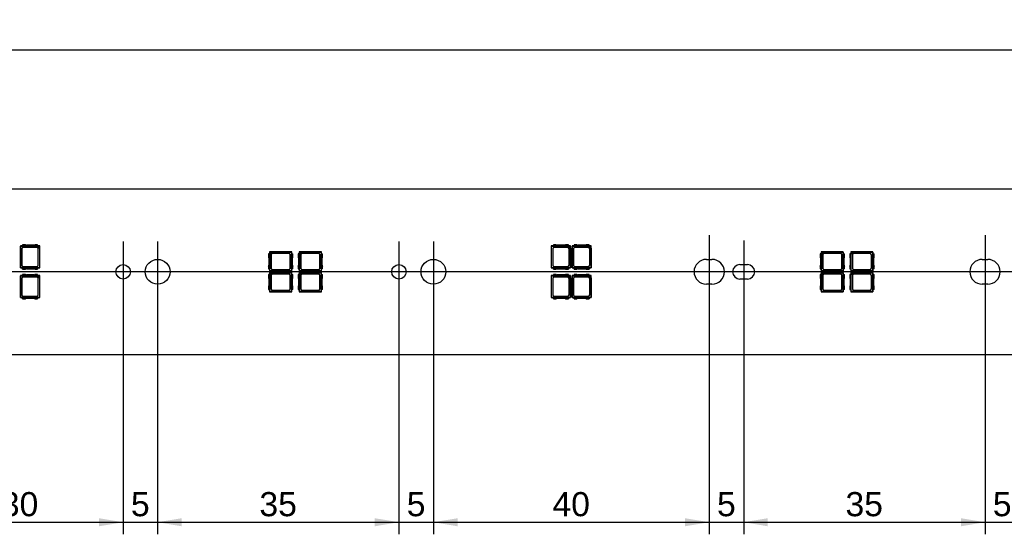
# Model space of a CAD drawing. Header units: millimetres. Extents: x 28 to 1171, y 11 to 403.
# Tile 4 of 19: x 171 to 314, y 184 to 258. Entities that reach past the tile are written whole.
import ezdxf
from ezdxf.enums import TextEntityAlignment as Align
from ezdxf.lldxf.tags import DXFTag

# ---------------------------------------------------------------- set-up
doc = ezdxf.new("R2010")
doc.units = ezdxf.units.MM
doc.layers.add('Default', color=7, linetype='Continuous')
doc.layers.add('LINLED_1120X24MM', color=7, linetype='Continuous')
doc.styles.add('SEACAD_Arial', font='arial.ttf')
tags = doc.linetypes.add('CENTER2', pattern=[28.575, 19.05, -3.175, 3.175, -3.175]).pattern_tags.tags
tags[10:11] = [DXFTag(74, 4), DXFTag(75, 0), DXFTag(340, '0'), DXFTag(46, 0.0), DXFTag(50, 0.0), DXFTag(44, 0.0), DXFTag(45, 0.0)]
tags[8:9] = [DXFTag(74, 4), DXFTag(75, 0), DXFTag(340, '0'), DXFTag(46, 0.0), DXFTag(50, 0.0), DXFTag(44, 0.0), DXFTag(45, 0.0)]
tags[6:7] = [DXFTag(74, 4), DXFTag(75, 0), DXFTag(340, '0'), DXFTag(46, 0.0), DXFTag(50, 0.0), DXFTag(44, 0.0), DXFTag(45, 0.0)]
tags[4:5] = [DXFTag(74, 4), DXFTag(75, 0), DXFTag(340, '0'), DXFTag(46, 0.0), DXFTag(50, 0.0), DXFTag(44, 0.0), DXFTag(45, 0.0)]
doc.dimstyles.new('ISO', dxfattribs={"dimtxt": 3.5, "dimasz": 3.5, "dimexe": 1.75, "dimexo": 0, "dimgap": 0.875, "dimtad": 1, "dimtxsty": 'SEACAD_Arial', "dimblk1": '_SE_FILLED', "dimblk2": '_SE_FILLED', "dimsah": 1, "dimcen": 1.75, "dimadec": 0, "dimazin": 0, "dimtfac": 0.5, "dimtdec": 3, "dimtmove": 0, "dimatfit": 3, "dimfxl": 1, "dimarcsym": 0})

# ---------------------------------------------------------------- blocks, each defined once
blk = doc.blocks.new('SEANNOT_GROUP2')
at = {"layer": 'Default', "color": 7, "linetype": 'CENTER2'}
blk.add_line((1154.08, 221.63), (28.08, 221.63), dxfattribs=at)
blk = doc.blocks.new('SEANNOT_GROUP7')
at = {"layer": 'Default', "color": 7, "linetype": 'CENTER2'}
blk.add_line((271.08, 226.93), (271.08, 216.33), dxfattribs=at)
blk = doc.blocks.new('SEANNOT_GROUP8')
at = {"layer": 'Default', "color": 7, "linetype": 'CENTER2'}
blk.add_line((276.08, 226.18), (276.08, 217.08), dxfattribs=at)
blk = doc.blocks.new('SEANNOT_GROUP9')
at = {"layer": 'Default', "color": 7, "linetype": 'CENTER2'}
blk.add_line((311.08, 226.93), (311.08, 216.33), dxfattribs=at)
blk = doc.blocks.new('SEANNOT_GROUP51')
at = {"layer": 'Default', "color": 7, "linetype": 'CENTER2'}
for p, q in [((231.08, 226), (231.08, 217.25)), ((235.45, 221.63), (226.7, 221.63))]:
    blk.add_line(p, q, dxfattribs=at)
blk = doc.blocks.new('SEANNOT_GROUP52')
at = {"layer": 'Default', "color": 7, "linetype": 'CENTER2'}
for p, q in [((226.08, 226), (226.08, 217.25)), ((230.45, 221.63), (221.7, 221.63))]:
    blk.add_line(p, q, dxfattribs=at)
blk = doc.blocks.new('SEANNOT_GROUP53')
at = {"layer": 'Default', "color": 7, "linetype": 'CENTER2'}
for p, q in [((191.08, 226), (191.08, 217.25)), ((195.45, 221.63), (186.7, 221.63))]:
    blk.add_line(p, q, dxfattribs=at)
blk = doc.blocks.new('SEANNOT_GROUP54')
at = {"layer": 'Default', "color": 7, "linetype": 'CENTER2'}
for p, q in [((186.08, 226), (186.08, 217.25)), ((190.45, 221.63), (181.7, 221.63))]:
    blk.add_line(p, q, dxfattribs=at)
blk = doc.blocks.new('SE1')
at = {"layer": 'LINLED_1120X24MM', "color": 7, "linetype": 'Continuous'}
for p, q in [((1144.08, 233.63), (38.08, 233.63)), ((171.49, 225.38), (171.18, 225.38)), ((171.18, 225.38), (171.21, 225.34)), ((171.18, 225.38), (171.18, 222.18)), ((171.21, 225.34), (173.63, 225.34)), ((171.21, 222.21), (171.21, 225.34)), ((171.4, 224.95), (171.4, 222.6)), ((171.9, 225.53), (171.49, 225.53)), ((171.49, 225.53), (171.49, 225.36)), ((173.67, 225.36), (171.49, 225.36)), ((173.55, 225.15), (171.6, 225.15)), ((173.12, 225.48), (172.04, 225.48)), ((173.67, 225.53), (173.25, 225.53)), ((173.63, 225.34), (173.67, 225.35)), ((173.63, 225.34), (173.94, 225.03)), ((173.67, 225.36), (173.67, 225.53)), ((173.98, 225.38), (173.67, 225.38)), ((173.95, 225.35), (173.67, 225.35)), ((173.67, 225.35), (173.95, 225.07)), ((173.75, 222.6), (173.75, 224.95)), ((173.95, 225.07), (173.94, 225.03)), ((173.94, 225.03), (173.94, 222.21)), ((173.95, 225.35), (173.98, 225.38)), ((173.95, 225.07), (173.95, 225.35)), ((173.98, 222.18), (173.98, 225.38)), ((207.34, 224.22), (207.18, 224.22)), ((207.18, 224.22), (207.18, 223.8)), ((210.53, 224.53), (207.33, 224.53)), ((207.35, 224.5), (207.33, 224.53)), ((207.33, 224.53), (207.33, 224.22)), ((207.34, 224.22), (207.34, 222.04)), ((207.63, 224.5), (207.35, 224.5)), ((207.35, 224.5), (207.35, 224.22)), ((207.35, 224.22), (207.63, 224.5)), ((207.36, 224.18), (207.35, 224.22)), ((207.36, 224.18), (207.68, 224.49)), ((207.63, 224.5), (207.68, 224.49)), ((207.68, 224.49), (210.49, 224.49)), ((210.1, 224.3), (207.75, 224.3)), ((210.49, 224.49), (210.53, 224.53)), ((210.49, 224.49), (210.49, 221.76)), ((210.51, 224.22), (210.68, 224.22)), ((210.51, 222.04), (210.51, 224.22)), ((210.53, 224.22), (210.53, 224.53)), ((210.68, 223.8), (210.68, 224.22)), ((211.64, 224.22), (211.48, 224.22)), ((211.48, 224.22), (211.48, 223.8)), ((214.83, 224.53), (211.63, 224.53)), ((211.65, 224.5), (211.63, 224.53)), ((211.63, 224.53), (211.63, 224.22)), ((211.64, 224.22), (211.64, 222.04)), ((211.93, 224.5), (211.65, 224.5)), ((211.65, 224.5), (211.65, 224.22)), ((211.65, 224.22), (211.93, 224.5)), ((211.66, 224.18), (211.65, 224.22)), ((211.66, 224.18), (211.98, 224.49)), ((211.93, 224.5), (211.98, 224.49)), ((211.98, 224.49), (214.79, 224.49)), ((214.4, 224.3), (212.05, 224.3)), ((214.79, 224.49), (214.83, 224.53)), ((214.79, 224.49), (214.79, 221.76)), ((214.81, 224.22), (214.98, 224.22)), ((214.81, 222.04), (214.81, 224.22)), ((214.83, 224.22), (214.83, 224.53)), ((214.98, 223.8), (214.98, 224.22)), ((248.49, 225.38), (248.18, 225.38)), ((248.18, 225.38), (248.21, 225.34)), ((248.18, 225.38), (248.18, 222.18)), ((248.21, 225.34), (250.63, 225.34)), ((248.21, 222.21), (248.21, 225.34)), ((248.4, 224.95), (248.4, 222.6)), ((248.9, 225.53), (248.49, 225.53)), ((248.49, 225.53), (248.49, 225.36)), ((250.67, 225.36), (248.49, 225.36)), ((250.55, 225.15), (248.6, 225.15)), ((250.12, 225.48), (249.04, 225.48)), ((250.67, 225.53), (250.25, 225.53)), ((250.63, 225.34), (250.67, 225.35)), ((250.63, 225.34), (250.94, 225.03)), ((250.67, 225.36), (250.67, 225.53)), ((250.98, 225.38), (250.67, 225.38)), ((250.95, 225.35), (250.67, 225.35)), ((250.67, 225.35), (250.95, 225.07)), ((250.75, 222.6), (250.75, 224.95)), ((250.95, 225.07), (250.94, 225.03)), ((250.94, 225.03), (250.94, 222.21)), ((250.95, 225.35), (250.98, 225.38)), ((250.95, 225.07), (250.95, 225.35)), ((250.98, 222.18), (250.98, 225.38)), ((251.49, 225.38), (251.18, 225.38)), ((251.18, 225.38), (251.21, 225.34)), ((251.18, 225.38), (251.18, 222.18)), ((251.21, 225.34), (253.63, 225.34)), ((251.21, 222.21), (251.21, 225.34)), ((251.4, 224.95), (251.4, 222.6)), ((251.9, 225.53), (251.49, 225.53)), ((251.49, 225.53), (251.49, 225.36)), ((253.67, 225.36), (251.49, 225.36)), ((253.55, 225.15), (251.6, 225.15)), ((253.12, 225.48), (252.04, 225.48)), ((253.67, 225.53), (253.25, 225.53)), ((253.63, 225.34), (253.67, 225.35)), ((253.63, 225.34), (253.94, 225.03)), ((253.67, 225.36), (253.67, 225.53)), ((253.98, 225.38), (253.67, 225.38)), ((253.95, 225.35), (253.67, 225.35)), ((253.67, 225.35), (253.95, 225.07)), ((253.75, 222.6), (253.75, 224.95)), ((253.95, 225.07), (253.94, 225.03)), ((253.94, 225.03), (253.94, 222.21)), ((253.95, 225.35), (253.98, 225.38)), ((253.95, 225.07), (253.95, 225.35)), ((253.98, 222.18), (253.98, 225.38)), ((287.34, 224.22), (287.18, 224.22)), ((287.18, 224.22), (287.18, 223.8)), ((290.53, 224.53), (287.33, 224.53)), ((287.35, 224.5), (287.33, 224.53)), ((287.33, 224.53), (287.33, 224.22)), ((287.34, 224.22), (287.34, 222.04)), ((287.63, 224.5), (287.35, 224.5)), ((287.35, 224.5), (287.35, 224.22)), ((287.35, 224.22), (287.63, 224.5)), ((287.36, 224.18), (287.35, 224.22)), ((287.36, 224.18), (287.68, 224.49)), ((287.63, 224.5), (287.68, 224.49)), ((287.68, 224.49), (290.49, 224.49)), ((290.1, 224.3), (287.75, 224.3)), ((290.49, 224.49), (290.53, 224.53)), ((290.49, 224.49), (290.49, 221.76)), ((290.51, 224.22), (290.68, 224.22)), ((290.51, 222.04), (290.51, 224.22)), ((290.53, 224.22), (290.53, 224.53)), ((290.68, 223.8), (290.68, 224.22)), ((291.64, 224.22), (291.48, 224.22)), ((291.48, 224.22), (291.48, 223.8)), ((294.83, 224.53), (291.63, 224.53)), ((291.65, 224.5), (291.63, 224.53)), ((291.63, 224.53), (291.63, 224.22)), ((291.64, 224.22), (291.64, 222.04)), ((291.93, 224.5), (291.65, 224.5)), ((291.65, 224.5), (291.65, 224.22)), ((291.65, 224.22), (291.93, 224.5)), ((291.66, 224.18), (291.65, 224.22)), ((291.66, 224.18), (291.98, 224.49)), ((291.93, 224.5), (291.98, 224.49)), ((291.98, 224.49), (294.79, 224.49)), ((294.4, 224.3), (292.05, 224.3)), ((294.79, 224.49), (294.83, 224.53)), ((294.79, 224.49), (294.79, 221.76)), ((294.81, 224.22), (294.98, 224.22)), ((294.81, 222.04), (294.81, 224.22)), ((294.83, 224.22), (294.83, 224.53)), ((294.98, 223.8), (294.98, 224.22)), ((207.23, 223.67), (207.23, 222.59)), ((207.36, 221.76), (207.36, 224.18)), ((207.55, 224.1), (207.55, 222.15)), ((210.3, 222.15), (210.3, 224.1)), ((210.63, 222.59), (210.63, 223.67)), ((211.53, 223.67), (211.53, 222.59)), ((211.66, 221.76), (211.66, 224.18)), ((211.85, 224.1), (211.85, 222.15)), ((214.6, 222.15), (214.6, 224.1)), ((214.93, 222.59), (214.93, 223.67)), ((270.68, 223.43), (271.48, 223.43)), ((287.23, 223.67), (287.23, 222.59)), ((287.36, 221.76), (287.36, 224.18)), ((287.55, 224.1), (287.55, 222.15)), ((290.3, 222.15), (290.3, 224.1)), ((290.63, 222.59), (290.63, 223.67)), ((291.53, 223.67), (291.53, 222.59)), ((291.66, 221.76), (291.66, 224.18)), ((291.85, 224.1), (291.85, 222.15)), ((294.6, 222.15), (294.6, 224.1)), ((294.93, 222.59), (294.93, 223.67)), ((310.68, 223.43), (311.48, 223.43)), ((171.21, 222.21), (171.18, 222.18)), ((171.18, 222.18), (171.49, 222.18)), ((173.94, 222.21), (171.21, 222.21)), ((171.49, 222.03), (171.49, 222.19)), ((171.49, 222.19), (173.67, 222.19)), ((171.49, 222.03), (171.9, 222.03)), ((171.6, 222.4), (173.55, 222.4)), ((172.04, 222.08), (173.12, 222.08)), ((173.25, 222.03), (173.67, 222.03)), ((173.67, 222.19), (173.67, 222.03)), ((173.67, 222.18), (173.98, 222.18)), ((173.94, 222.21), (173.98, 222.18)), ((207.18, 222.45), (207.18, 222.04)), ((207.18, 222.04), (207.34, 222.04)), ((207.33, 222.04), (207.33, 221.73)), ((207.33, 221.73), (207.36, 221.76)), ((207.33, 221.73), (210.53, 221.73)), ((210.53, 221.53), (207.33, 221.53)), ((207.35, 221.5), (207.33, 221.53)), ((207.33, 221.53), (207.33, 221.22)), ((207.63, 221.5), (207.35, 221.5)), ((207.35, 221.5), (207.35, 221.22)), ((207.35, 221.22), (207.63, 221.5)), ((210.49, 221.76), (207.36, 221.76)), ((207.36, 221.18), (207.68, 221.49)), ((207.63, 221.5), (207.68, 221.49)), ((207.68, 221.49), (210.49, 221.49)), ((207.75, 221.95), (210.1, 221.95)), ((210.49, 221.76), (210.53, 221.73)), ((210.49, 221.49), (210.53, 221.53)), ((210.49, 221.49), (210.49, 218.76)), ((210.68, 222.04), (210.51, 222.04)), ((210.53, 221.73), (210.53, 222.04)), ((210.53, 221.22), (210.53, 221.53)), ((210.68, 222.04), (210.68, 222.45)), ((211.48, 222.45), (211.48, 222.04)), ((211.48, 222.04), (211.64, 222.04)), ((211.63, 222.04), (211.63, 221.73)), ((211.63, 221.73), (211.66, 221.76)), ((211.63, 221.73), (214.83, 221.73)), ((214.83, 221.53), (211.63, 221.53)), ((211.65, 221.5), (211.63, 221.53)), ((211.63, 221.53), (211.63, 221.22)), ((211.93, 221.5), (211.65, 221.5)), ((211.65, 221.5), (211.65, 221.22)), ((211.65, 221.22), (211.93, 221.5)), ((214.79, 221.76), (211.66, 221.76)), ((211.66, 221.18), (211.98, 221.49)), ((211.93, 221.5), (211.98, 221.49)), ((211.98, 221.49), (214.79, 221.49)), ((212.05, 221.95), (214.4, 221.95)), ((214.79, 221.76), (214.83, 221.73)), ((214.79, 221.49), (214.83, 221.53)), ((214.79, 221.49), (214.79, 218.76)), ((214.98, 222.04), (214.81, 222.04)), ((214.83, 221.73), (214.83, 222.04)), ((214.83, 221.22), (214.83, 221.53)), ((214.98, 222.04), (214.98, 222.45)), ((248.21, 222.21), (248.18, 222.18)), ((248.18, 222.18), (248.49, 222.18)), ((250.94, 222.21), (248.21, 222.21)), ((248.49, 222.03), (248.49, 222.19)), ((248.49, 222.19), (250.67, 222.19)), ((248.49, 222.03), (248.9, 222.03)), ((248.6, 222.4), (250.55, 222.4)), ((249.04, 222.08), (250.12, 222.08)), ((250.25, 222.03), (250.67, 222.03)), ((250.67, 222.19), (250.67, 222.03)), ((250.67, 222.18), (250.98, 222.18)), ((250.94, 222.21), (250.98, 222.18)), ((251.21, 222.21), (251.18, 222.18)), ((251.18, 222.18), (251.49, 222.18)), ((253.94, 222.21), (251.21, 222.21)), ((251.49, 222.03), (251.49, 222.19)), ((251.49, 222.19), (253.67, 222.19)), ((251.49, 222.03), (251.9, 222.03)), ((251.6, 222.4), (253.55, 222.4)), ((252.04, 222.08), (253.12, 222.08)), ((253.25, 222.03), (253.67, 222.03)), ((253.67, 222.19), (253.67, 222.03)), ((253.67, 222.18), (253.98, 222.18)), ((253.94, 222.21), (253.98, 222.18)), ((275.53, 222.68), (276.63, 222.68)), ((287.18, 222.45), (287.18, 222.04)), ((287.18, 222.04), (287.34, 222.04)), ((287.33, 222.04), (287.33, 221.73)), ((287.33, 221.73), (287.36, 221.76)), ((287.33, 221.73), (290.53, 221.73)), ((290.53, 221.53), (287.33, 221.53)), ((287.35, 221.5), (287.33, 221.53)), ((287.33, 221.53), (287.33, 221.22)), ((287.63, 221.5), (287.35, 221.5)), ((287.35, 221.5), (287.35, 221.22)), ((287.35, 221.22), (287.63, 221.5)), ((290.49, 221.76), (287.36, 221.76)), ((287.36, 221.18), (287.68, 221.49)), ((287.63, 221.5), (287.68, 221.49)), ((287.68, 221.49), (290.49, 221.49)), ((287.75, 221.95), (290.1, 221.95)), ((290.49, 221.76), (290.53, 221.73)), ((290.49, 221.49), (290.53, 221.53)), ((290.49, 221.49), (290.49, 218.76)), ((290.68, 222.04), (290.51, 222.04)), ((290.53, 221.73), (290.53, 222.04)), ((290.53, 221.22), (290.53, 221.53)), ((290.68, 222.04), (290.68, 222.45)), ((291.48, 222.45), (291.48, 222.04)), ((291.48, 222.04), (291.64, 222.04)), ((291.63, 222.04), (291.63, 221.73)), ((291.63, 221.73), (291.66, 221.76)), ((291.63, 221.73), (294.83, 221.73)), ((294.83, 221.53), (291.63, 221.53)), ((291.65, 221.5), (291.63, 221.53)), ((291.63, 221.53), (291.63, 221.22)), ((291.93, 221.5), (291.65, 221.5)), ((291.65, 221.5), (291.65, 221.22)), ((291.65, 221.22), (291.93, 221.5)), ((294.79, 221.76), (291.66, 221.76)), ((291.66, 221.18), (291.98, 221.49)), ((291.93, 221.5), (291.98, 221.49)), ((291.98, 221.49), (294.79, 221.49)), ((292.05, 221.95), (294.4, 221.95)), ((294.79, 221.76), (294.83, 221.73)), ((294.79, 221.49), (294.83, 221.53)), ((294.79, 221.49), (294.79, 218.76)), ((294.98, 222.04), (294.81, 222.04)), ((294.83, 221.73), (294.83, 222.04)), ((294.83, 221.22), (294.83, 221.53)), ((294.98, 222.04), (294.98, 222.45)), ((171.49, 221.08), (171.18, 221.08)), ((171.18, 221.08), (171.21, 221.04)), ((171.18, 221.08), (171.18, 217.88)), ((171.21, 221.04), (173.63, 221.04)), ((171.21, 217.91), (171.21, 221.04)), ((171.4, 220.65), (171.4, 218.3)), ((171.9, 221.23), (171.49, 221.23)), ((171.49, 221.23), (171.49, 221.06)), ((173.67, 221.06), (171.49, 221.06)), ((173.55, 220.85), (171.6, 220.85)), ((173.12, 221.18), (172.04, 221.18)), ((173.67, 221.23), (173.25, 221.23)), ((173.63, 221.04), (173.67, 221.05)), ((173.63, 221.04), (173.94, 220.73)), ((173.67, 221.06), (173.67, 221.23)), ((173.98, 221.08), (173.67, 221.08)), ((173.95, 221.05), (173.67, 221.05)), ((173.67, 221.05), (173.95, 220.77)), ((173.75, 218.3), (173.75, 220.65)), ((173.95, 220.77), (173.94, 220.73)), ((173.94, 220.73), (173.94, 217.91)), ((173.95, 221.05), (173.98, 221.08)), ((173.95, 220.77), (173.95, 221.05)), ((173.98, 217.88), (173.98, 221.08)), ((207.34, 221.22), (207.18, 221.22)), ((207.18, 221.22), (207.18, 220.8)), ((207.23, 220.67), (207.23, 219.59)), ((207.34, 221.22), (207.34, 219.04)), ((207.36, 221.18), (207.35, 221.22)), ((207.36, 218.76), (207.36, 221.18)), ((207.55, 221.1), (207.55, 219.15)), ((210.1, 221.3), (207.75, 221.3)), ((210.3, 219.15), (210.3, 221.1)), ((210.51, 221.22), (210.68, 221.22)), ((210.51, 219.04), (210.51, 221.22)), ((210.63, 219.59), (210.63, 220.67)), ((210.68, 220.8), (210.68, 221.22)), ((211.64, 221.22), (211.48, 221.22)), ((211.48, 221.22), (211.48, 220.8)), ((211.53, 220.67), (211.53, 219.59)), ((211.64, 221.22), (211.64, 219.04)), ((211.66, 221.18), (211.65, 221.22)), ((211.66, 218.76), (211.66, 221.18)), ((211.85, 221.1), (211.85, 219.15)), ((214.4, 221.3), (212.05, 221.3)), ((214.6, 219.15), (214.6, 221.1)), ((214.81, 221.22), (214.98, 221.22)), ((214.81, 219.04), (214.81, 221.22)), ((214.93, 219.59), (214.93, 220.67)), ((214.98, 220.8), (214.98, 221.22)), ((248.49, 221.08), (248.18, 221.08)), ((248.18, 221.08), (248.21, 221.04)), ((248.18, 221.08), (248.18, 217.88)), ((248.21, 221.04), (250.63, 221.04)), ((248.21, 217.91), (248.21, 221.04)), ((248.4, 220.65), (248.4, 218.3)), ((248.9, 221.23), (248.49, 221.23)), ((248.49, 221.23), (248.49, 221.06)), ((250.67, 221.06), (248.49, 221.06)), ((250.55, 220.85), (248.6, 220.85)), ((250.12, 221.18), (249.04, 221.18)), ((250.67, 221.23), (250.25, 221.23)), ((250.63, 221.04), (250.67, 221.05)), ((250.63, 221.04), (250.94, 220.73)), ((250.67, 221.06), (250.67, 221.23)), ((250.98, 221.08), (250.67, 221.08)), ((250.95, 221.05), (250.67, 221.05)), ((250.67, 221.05), (250.95, 220.77)), ((250.75, 218.3), (250.75, 220.65)), ((250.95, 220.77), (250.94, 220.73)), ((250.94, 220.73), (250.94, 217.91)), ((250.95, 221.05), (250.98, 221.08)), ((250.95, 220.77), (250.95, 221.05)), ((250.98, 217.88), (250.98, 221.08)), ((251.49, 221.08), (251.18, 221.08)), ((251.18, 221.08), (251.21, 221.04)), ((251.18, 221.08), (251.18, 217.88)), ((251.21, 221.04), (253.63, 221.04)), ((251.21, 217.91), (251.21, 221.04)), ((251.4, 220.65), (251.4, 218.3)), ((251.9, 221.23), (251.49, 221.23)), ((251.49, 221.23), (251.49, 221.06)), ((253.67, 221.06), (251.49, 221.06)), ((253.55, 220.85), (251.6, 220.85)), ((253.12, 221.18), (252.04, 221.18)), ((253.67, 221.23), (253.25, 221.23)), ((253.63, 221.04), (253.67, 221.05)), ((253.63, 221.04), (253.94, 220.73)), ((253.67, 221.06), (253.67, 221.23)), ((253.98, 221.08), (253.67, 221.08)), ((253.95, 221.05), (253.67, 221.05)), ((253.67, 221.05), (253.95, 220.77)), ((253.75, 218.3), (253.75, 220.65)), ((253.95, 220.77), (253.94, 220.73)), ((253.94, 220.73), (253.94, 217.91)), ((253.95, 221.05), (253.98, 221.08)), ((253.95, 220.77), (253.95, 221.05)), ((253.98, 217.88), (253.98, 221.08)), ((276.63, 220.58), (275.53, 220.58)), ((287.34, 221.22), (287.18, 221.22)), ((287.18, 221.22), (287.18, 220.8)), ((287.23, 220.67), (287.23, 219.59)), ((287.34, 221.22), (287.34, 219.04)), ((287.36, 221.18), (287.35, 221.22)), ((287.36, 218.76), (287.36, 221.18)), ((287.55, 221.1), (287.55, 219.15)), ((290.1, 221.3), (287.75, 221.3)), ((290.3, 219.15), (290.3, 221.1)), ((290.51, 221.22), (290.68, 221.22)), ((290.51, 219.04), (290.51, 221.22)), ((290.63, 219.59), (290.63, 220.67)), ((290.68, 220.8), (290.68, 221.22)), ((291.64, 221.22), (291.48, 221.22)), ((291.48, 221.22), (291.48, 220.8)), ((291.53, 220.67), (291.53, 219.59)), ((291.64, 221.22), (291.64, 219.04)), ((291.66, 221.18), (291.65, 221.22)), ((291.66, 218.76), (291.66, 221.18)), ((291.85, 221.1), (291.85, 219.15)), ((294.4, 221.3), (292.05, 221.3)), ((294.6, 219.15), (294.6, 221.1)), ((294.81, 221.22), (294.98, 221.22)), ((294.81, 219.04), (294.81, 221.22)), ((294.93, 219.59), (294.93, 220.67)), ((294.98, 220.8), (294.98, 221.22)), ((207.18, 219.45), (207.18, 219.04)), ((207.18, 219.04), (207.34, 219.04)), ((207.33, 219.04), (207.33, 218.73)), ((207.33, 218.73), (207.36, 218.76)), ((207.33, 218.73), (210.53, 218.73)), ((210.49, 218.76), (207.36, 218.76)), ((207.75, 218.95), (210.1, 218.95)), ((210.49, 218.76), (210.53, 218.73)), ((210.68, 219.04), (210.51, 219.04)), ((210.53, 218.73), (210.53, 219.04)), ((210.68, 219.04), (210.68, 219.45)), ((211.48, 219.45), (211.48, 219.04)), ((211.48, 219.04), (211.64, 219.04)), ((211.63, 219.04), (211.63, 218.73)), ((211.63, 218.73), (211.66, 218.76)), ((211.63, 218.73), (214.83, 218.73)), ((214.79, 218.76), (211.66, 218.76)), ((212.05, 218.95), (214.4, 218.95)), ((214.79, 218.76), (214.83, 218.73)), ((214.98, 219.04), (214.81, 219.04)), ((214.83, 218.73), (214.83, 219.04)), ((214.98, 219.04), (214.98, 219.45)), ((271.48, 219.83), (270.68, 219.83)), ((287.18, 219.45), (287.18, 219.04)), ((287.18, 219.04), (287.34, 219.04)), ((287.33, 219.04), (287.33, 218.73)), ((287.33, 218.73), (287.36, 218.76)), ((287.33, 218.73), (290.53, 218.73)), ((290.49, 218.76), (287.36, 218.76)), ((287.75, 218.95), (290.1, 218.95)), ((290.49, 218.76), (290.53, 218.73)), ((290.68, 219.04), (290.51, 219.04)), ((290.53, 218.73), (290.53, 219.04)), ((290.68, 219.04), (290.68, 219.45)), ((291.48, 219.45), (291.48, 219.04)), ((291.48, 219.04), (291.64, 219.04)), ((291.63, 219.04), (291.63, 218.73)), ((291.63, 218.73), (291.66, 218.76)), ((291.63, 218.73), (294.83, 218.73)), ((294.79, 218.76), (291.66, 218.76)), ((292.05, 218.95), (294.4, 218.95)), ((294.79, 218.76), (294.83, 218.73)), ((294.98, 219.04), (294.81, 219.04)), ((294.83, 218.73), (294.83, 219.04)), ((294.98, 219.04), (294.98, 219.45)), ((311.48, 219.83), (310.68, 219.83)), ((171.21, 217.91), (171.18, 217.88)), ((171.18, 217.88), (171.49, 217.88)), ((173.94, 217.91), (171.21, 217.91)), ((171.49, 217.73), (171.49, 217.89)), ((171.49, 217.89), (173.67, 217.89)), ((171.49, 217.73), (171.9, 217.73)), ((171.6, 218.1), (173.55, 218.1)), ((172.04, 217.78), (173.12, 217.78)), ((173.25, 217.73), (173.67, 217.73)), ((173.67, 217.89), (173.67, 217.73)), ((173.67, 217.88), (173.98, 217.88)), ((173.94, 217.91), (173.98, 217.88)), ((248.21, 217.91), (248.18, 217.88)), ((248.18, 217.88), (248.49, 217.88)), ((250.94, 217.91), (248.21, 217.91)), ((248.49, 217.73), (248.49, 217.89)), ((248.49, 217.89), (250.67, 217.89)), ((248.49, 217.73), (248.9, 217.73)), ((248.6, 218.1), (250.55, 218.1)), ((249.04, 217.78), (250.12, 217.78)), ((250.25, 217.73), (250.67, 217.73)), ((250.67, 217.89), (250.67, 217.73)), ((250.67, 217.88), (250.98, 217.88)), ((250.94, 217.91), (250.98, 217.88)), ((251.21, 217.91), (251.18, 217.88)), ((251.18, 217.88), (251.49, 217.88)), ((253.94, 217.91), (251.21, 217.91)), ((251.49, 217.73), (251.49, 217.89)), ((251.49, 217.89), (253.67, 217.89)), ((251.49, 217.73), (251.9, 217.73)), ((251.6, 218.1), (253.55, 218.1)), ((252.04, 217.78), (253.12, 217.78)), ((253.25, 217.73), (253.67, 217.73)), ((253.67, 217.89), (253.67, 217.73)), ((253.67, 217.88), (253.98, 217.88)), ((253.94, 217.91), (253.98, 217.88)), ((38.08, 209.63), (1144.08, 209.63))]:
    blk.add_line(p, q, dxfattribs=at)
for centre, radius in [((191.08, 221.63), 1.8), ((231.08, 221.63), 1.8), ((186.08, 221.63), 1.05), ((226.08, 221.63), 1.05)]:
    blk.add_circle(centre, radius, dxfattribs=at)
for centre, radius, start, end in [((171.6, 224.95), 0.2, 90, 180), ((172.04, 225.68), 0.2, 228.5904, 270), ((173.12, 225.68), 0.2, 270, 311.4096), ((173.55, 224.95), 0.2, 0, 90), ((207.75, 224.1), 0.2, 90, 180), ((210.1, 224.1), 0.2, 0, 90), ((212.05, 224.1), 0.2, 90, 180), ((214.4, 224.1), 0.2, 0, 90), ((248.6, 224.95), 0.2, 90, 180), ((249.04, 225.68), 0.2, 228.5904, 270), ((250.12, 225.68), 0.2, 270, 311.4096), ((250.55, 224.95), 0.2, 0, 90), ((251.6, 224.95), 0.2, 90, 180), ((252.04, 225.68), 0.2, 228.5904, 270), ((253.12, 225.68), 0.2, 270, 311.4096), ((253.55, 224.95), 0.2, 0, 90), ((287.75, 224.1), 0.2, 90, 180), ((290.1, 224.1), 0.2, 0, 90), ((292.05, 224.1), 0.2, 90, 180), ((294.4, 224.1), 0.2, 0, 90), ((207.03, 223.67), 0.2, 0, 41.4096), ((210.83, 223.67), 0.2, 138.5904, 180), ((211.33, 223.67), 0.2, 0, 41.4096), ((215.13, 223.67), 0.2, 138.5904, 180), ((270.68, 221.63), 1.8, 90, 270), ((271.48, 221.63), 1.8, 270, 90), ((287.03, 223.67), 0.2, 0, 41.4096), ((290.83, 223.67), 0.2, 138.5904, 180), ((291.33, 223.67), 0.2, 0, 41.4096), ((295.13, 223.67), 0.2, 138.5904, 180), ((310.68, 221.63), 1.8, 90, 270), ((311.48, 221.63), 1.8, 270, 90), ((171.6, 222.6), 0.2, 180, 270), ((172.04, 221.88), 0.2, 90, 131.4096), ((173.12, 221.88), 0.2, 48.5904, 90), ((173.55, 222.6), 0.2, 270, 0), ((207.03, 222.59), 0.2, 318.5904, 0), ((207.75, 222.15), 0.2, 180, 270), ((210.1, 222.15), 0.2, 270, 0), ((210.83, 222.59), 0.2, 180, 221.4096), ((211.33, 222.59), 0.2, 318.5904, 0), ((212.05, 222.15), 0.2, 180, 270), ((214.4, 222.15), 0.2, 270, 0), ((215.13, 222.59), 0.2, 180, 221.4096), ((248.6, 222.6), 0.2, 180, 270), ((249.04, 221.88), 0.2, 90, 131.4096), ((250.12, 221.88), 0.2, 48.5904, 90), ((250.55, 222.6), 0.2, 270, 0), ((251.6, 222.6), 0.2, 180, 270), ((252.04, 221.88), 0.2, 90, 131.4096), ((253.12, 221.88), 0.2, 48.5904, 90), ((253.55, 222.6), 0.2, 270, 0), ((275.53, 221.63), 1.05, 90, 270), ((276.63, 221.63), 1.05, 270, 90), ((287.03, 222.59), 0.2, 318.5904, 0), ((287.75, 222.15), 0.2, 180, 270), ((290.1, 222.15), 0.2, 270, 0), ((290.83, 222.59), 0.2, 180, 221.4096), ((291.33, 222.59), 0.2, 318.5904, 0), ((292.05, 222.15), 0.2, 180, 270), ((294.4, 222.15), 0.2, 270, 0), ((295.13, 222.59), 0.2, 180, 221.4096), ((171.6, 220.65), 0.2, 90, 180), ((172.04, 221.38), 0.2, 228.5904, 270), ((173.12, 221.38), 0.2, 270, 311.4096), ((173.55, 220.65), 0.2, 0, 90), ((207.03, 220.67), 0.2, 0, 41.4096), ((207.75, 221.1), 0.2, 90, 180), ((210.1, 221.1), 0.2, 0, 90), ((210.83, 220.67), 0.2, 138.5904, 180), ((211.33, 220.67), 0.2, 0, 41.4096), ((212.05, 221.1), 0.2, 90, 180), ((214.4, 221.1), 0.2, 0, 90), ((215.13, 220.67), 0.2, 138.5904, 180), ((248.6, 220.65), 0.2, 90, 180), ((249.04, 221.38), 0.2, 228.5904, 270), ((250.12, 221.38), 0.2, 270, 311.4096), ((250.55, 220.65), 0.2, 0, 90), ((251.6, 220.65), 0.2, 90, 180), ((252.04, 221.38), 0.2, 228.5904, 270), ((253.12, 221.38), 0.2, 270, 311.4096), ((253.55, 220.65), 0.2, 0, 90), ((287.03, 220.67), 0.2, 0, 41.4096), ((287.75, 221.1), 0.2, 90, 180), ((290.1, 221.1), 0.2, 0, 90), ((290.83, 220.67), 0.2, 138.5904, 180), ((291.33, 220.67), 0.2, 0, 41.4096), ((292.05, 221.1), 0.2, 90, 180), ((294.4, 221.1), 0.2, 0, 90), ((295.13, 220.67), 0.2, 138.5904, 180), ((207.03, 219.59), 0.2, 318.5904, 0), ((207.75, 219.15), 0.2, 180, 270), ((210.1, 219.15), 0.2, 270, 0), ((210.83, 219.59), 0.2, 180, 221.4096), ((211.33, 219.59), 0.2, 318.5904, 0), ((212.05, 219.15), 0.2, 180, 270), ((214.4, 219.15), 0.2, 270, 0), ((215.13, 219.59), 0.2, 180, 221.4096), ((287.03, 219.59), 0.2, 318.5904, 0), ((287.75, 219.15), 0.2, 180, 270), ((290.1, 219.15), 0.2, 270, 0), ((290.83, 219.59), 0.2, 180, 221.4096), ((291.33, 219.59), 0.2, 318.5904, 0), ((292.05, 219.15), 0.2, 180, 270), ((294.4, 219.15), 0.2, 270, 0), ((295.13, 219.59), 0.2, 180, 221.4096), ((171.6, 218.3), 0.2, 180, 270), ((172.04, 217.58), 0.2, 90, 131.4096), ((173.12, 217.58), 0.2, 48.5904, 90), ((173.55, 218.3), 0.2, 270, 0), ((248.6, 218.3), 0.2, 180, 270), ((249.04, 217.58), 0.2, 90, 131.4096), ((250.12, 217.58), 0.2, 48.5904, 90), ((250.55, 218.3), 0.2, 270, 0), ((251.6, 218.3), 0.2, 180, 270), ((252.04, 217.58), 0.2, 90, 131.4096), ((253.12, 217.58), 0.2, 48.5904, 90), ((253.55, 218.3), 0.2, 270, 0)]:
    blk.add_arc(centre, radius, start, end, dxfattribs=at)
blk = doc.blocks.new('DMBLK325')
at = {"layer": 'Default', "linetype": 'Continuous'}
for points in [[(159.58, 184.71), (159.58, 185.88), (156.08, 185.3)], [(182.58, 184.71), (186.08, 185.3), (182.58, 185.88)]]:
    blk.add_hatch(color=7, dxfattribs=at).paths.add_polyline_path(points)
at = {"layer": 'Default', "color": 7, "linetype": 'Continuous'}
for p, q in [((156.08, 217.25), (156.08, 183.55)), ((186.08, 217.25), (186.08, 183.55)), ((156.08, 185.3), (186.08, 185.3))]:
    blk.add_line(p, q, dxfattribs=at)
at = {"layer": 'Default', "color": 7, "linetype": 'Continuous', "style": 'SEACAD_Arial'}
blk.add_text('30', height=3.5, dxfattribs=at).set_placement((168.34, 189.67), align=Align.TOP_LEFT)
blk = doc.blocks.new('_SE_FILLED')
at = {"color": 0}
blk.add_line((0, 0), (-1, 0), dxfattribs=at)
blk.add_solid([(0, 0), (-1, -0.1665), (-1, 0.1665), (0, 0)], dxfattribs=at)
blk = doc.blocks.new('DMBLK326')
at = {"layer": 'Default', "linetype": 'Continuous'}
for points in [[(182.58, 184.71), (186.08, 185.3), (182.58, 185.88)], [(194.58, 184.71), (194.58, 185.88), (191.08, 185.3)]]:
    blk.add_hatch(color=7, dxfattribs=at).paths.add_polyline_path(points)
at = {"layer": 'Default', "color": 7, "linetype": 'Continuous'}
for p, q in [((186.08, 217.25), (186.08, 183.55)), ((191.08, 217.25), (191.08, 183.55)), ((179.08, 185.3), (198.08, 185.3))]:
    blk.add_line(p, q, dxfattribs=at)
at = {"layer": 'Default', "color": 7, "linetype": 'Continuous', "style": 'SEACAD_Arial'}
blk.add_text('5', height=3.5, dxfattribs=at).set_placement((187.21, 189.67), align=Align.TOP_LEFT)
blk = doc.blocks.new('DMBLK327')
at = {"layer": 'Default', "linetype": 'Continuous'}
for points in [[(194.58, 184.71), (194.58, 185.88), (191.08, 185.3)], [(222.58, 184.71), (226.08, 185.3), (222.58, 185.88)]]:
    blk.add_hatch(color=7, dxfattribs=at).paths.add_polyline_path(points)
at = {"layer": 'Default', "color": 7, "linetype": 'Continuous'}
for p, q in [((191.08, 217.25), (191.08, 183.55)), ((226.08, 217.25), (226.08, 183.55)), ((191.08, 185.3), (226.08, 185.3))]:
    blk.add_line(p, q, dxfattribs=at)
at = {"layer": 'Default', "color": 7, "linetype": 'Continuous', "style": 'SEACAD_Arial'}
blk.add_text('35', height=3.5, dxfattribs=at).set_placement((205.84, 189.67), align=Align.TOP_LEFT)
blk = doc.blocks.new('DMBLK328')
at = {"layer": 'Default', "linetype": 'Continuous'}
for points in [[(222.58, 184.71), (226.08, 185.3), (222.58, 185.88)], [(234.58, 184.71), (234.58, 185.88), (231.08, 185.3)]]:
    blk.add_hatch(color=7, dxfattribs=at).paths.add_polyline_path(points)
at = {"layer": 'Default', "color": 7, "linetype": 'Continuous'}
for p, q in [((226.08, 217.25), (226.08, 183.55)), ((231.08, 217.25), (231.08, 183.55)), ((219.08, 185.3), (238.08, 185.3))]:
    blk.add_line(p, q, dxfattribs=at)
at = {"layer": 'Default', "color": 7, "linetype": 'Continuous', "style": 'SEACAD_Arial'}
blk.add_text('5', height=3.5, dxfattribs=at).set_placement((227.21, 189.67), align=Align.TOP_LEFT)
blk = doc.blocks.new('DMBLK329')
at = {"layer": 'Default', "linetype": 'Continuous'}
for points in [[(234.58, 184.71), (234.58, 185.88), (231.08, 185.3)], [(267.58, 184.71), (271.08, 185.3), (267.58, 185.88)]]:
    blk.add_hatch(color=7, dxfattribs=at).paths.add_polyline_path(points)
at = {"layer": 'Default', "color": 7, "linetype": 'Continuous'}
for p, q in [((231.08, 217.25), (231.08, 183.55)), ((271.08, 216.33), (271.08, 183.55)), ((231.08, 185.3), (271.08, 185.3))]:
    blk.add_line(p, q, dxfattribs=at)
at = {"layer": 'Default', "color": 7, "linetype": 'Continuous', "style": 'SEACAD_Arial'}
blk.add_text('40', height=3.5, dxfattribs=at).set_placement((248.34, 189.67), align=Align.TOP_LEFT)
blk = doc.blocks.new('DMBLK330')
at = {"layer": 'Default', "linetype": 'Continuous'}
for points in [[(267.58, 184.71), (271.08, 185.3), (267.58, 185.88)], [(279.58, 184.71), (279.58, 185.88), (276.08, 185.3)]]:
    blk.add_hatch(color=7, dxfattribs=at).paths.add_polyline_path(points)
at = {"layer": 'Default', "color": 7, "linetype": 'Continuous'}
for p, q in [((276.08, 217.08), (276.08, 183.55)), ((271.08, 216.33), (271.08, 183.55)), ((264.08, 185.3), (283.08, 185.3))]:
    blk.add_line(p, q, dxfattribs=at)
at = {"layer": 'Default', "color": 7, "linetype": 'Continuous', "style": 'SEACAD_Arial'}
blk.add_text('5', height=3.5, dxfattribs=at).set_placement((272.21, 189.67), align=Align.TOP_LEFT)
blk = doc.blocks.new('DMBLK331')
at = {"layer": 'Default', "linetype": 'Continuous'}
for points in [[(279.58, 184.71), (279.58, 185.88), (276.08, 185.3)], [(307.58, 184.71), (311.08, 185.3), (307.58, 185.88)]]:
    blk.add_hatch(color=7, dxfattribs=at).paths.add_polyline_path(points)
at = {"layer": 'Default', "color": 7, "linetype": 'Continuous'}
for p, q in [((276.08, 217.08), (276.08, 183.55)), ((311.08, 216.33), (311.08, 183.55)), ((276.08, 185.3), (311.08, 185.3))]:
    blk.add_line(p, q, dxfattribs=at)
at = {"layer": 'Default', "color": 7, "linetype": 'Continuous', "style": 'SEACAD_Arial'}
blk.add_text('35', height=3.5, dxfattribs=at).set_placement((290.84, 189.67), align=Align.TOP_LEFT)
blk = doc.blocks.new('DMBLK332')
at = {"layer": 'Default', "linetype": 'Continuous'}
for points in [[(307.58, 184.71), (311.08, 185.3), (307.58, 185.88)], [(319.58, 184.71), (319.58, 185.88), (316.08, 185.3)]]:
    blk.add_hatch(color=7, dxfattribs=at).paths.add_polyline_path(points)
at = {"layer": 'Default', "color": 7, "linetype": 'Continuous'}
for p, q in [((316.08, 217.08), (316.08, 183.55)), ((311.08, 216.33), (311.08, 183.55)), ((304.08, 185.3), (323.08, 185.3))]:
    blk.add_line(p, q, dxfattribs=at)
at = {"layer": 'Default', "color": 7, "linetype": 'Continuous', "style": 'SEACAD_Arial'}
blk.add_text('5', height=3.5, dxfattribs=at).set_placement((312.21, 189.67), align=Align.TOP_LEFT)
blk = doc.blocks.new('DMBLK370')
at = {"layer": 'Default', "linetype": 'Continuous'}
for points in [[(35.08, 254.35), (31.58, 253.76), (35.08, 253.18)], [(1147.08, 254.35), (1147.08, 253.18), (1150.58, 253.76)]]:
    blk.add_hatch(color=7, dxfattribs=at).paths.add_polyline_path(points)
at = {"layer": 'Default', "color": 7, "linetype": 'Continuous'}
for p, q in [((31.58, 227.13), (31.58, 255.51)), ((1150.58, 227.13), (1150.58, 255.51)), ((1150.58, 253.76), (31.58, 253.76))]:
    blk.add_line(p, q, dxfattribs=at)
at = {"layer": 'Default', "color": 7, "linetype": 'Continuous', "style": 'SEACAD_Arial'}
blk.add_text('1119', height=3.5, dxfattribs=at).set_placement((585.6, 258.14), align=Align.TOP_LEFT)

msp = doc.modelspace()

# ---------------------------------------------------------------- block references
at = {"layer": 'Default'}
for name in ['SE1', 'SEANNOT_GROUP54', 'SEANNOT_GROUP53', 'SEANNOT_GROUP52', 'SEANNOT_GROUP51', 'SEANNOT_GROUP7', 'SEANNOT_GROUP8', 'SEANNOT_GROUP9', 'SEANNOT_GROUP2']:
    msp.add_blockref(name, (0, 0), dxfattribs=at)

# ---------------------------------------------------------------- dimensions: what is measured, and where the dimension line sits
at = {"layer": 'Default', "color": 7, "linetype": 'Continuous'}
for base, p1, p2, picture, middle in [((31.577, 253.764), (1150.577, 216.127), (31.577, 227.126), 'DMBLK370', (591.077, 253.764)), ((271.077, 185.296), (231.077, 221.626), (271.077, 216.326), 'DMBLK329', (251.077, 185.296)), ((276.077, 185.296), (271.077, 216.326), (276.077, 217.076), 'DMBLK330', (273.577, 185.296)), ((311.077, 185.296), (276.077, 217.076), (311.077, 216.326), 'DMBLK331', (293.577, 185.296)), ((316.077, 185.296), (311.077, 216.326), (316.077, 217.076), 'DMBLK332', (313.577, 185.296))]:
    dim = msp.add_linear_dim(base=base, p1=p1, p2=p2, text='\\A1;<>', dimstyle='ISO', dxfattribs=at)
    dim.commit()
    dim.dimension.update_dxf_attribs({"geometry": picture, "text_midpoint": middle, "dimtype": 160})
for base, p1, p2, picture, middle in [((156.077, 185.296), (156.077, 221.626), (186.077, 221.626), 'DMBLK325', (171.077, 185.296)), ((186.077, 185.296), (186.077, 221.626), (191.077, 221.626), 'DMBLK326', (188.577, 185.296)), ((191.077, 185.296), (191.077, 221.626), (226.077, 221.626), 'DMBLK327', (208.577, 185.296)), ((226.077, 185.296), (226.077, 221.626), (231.077, 221.626), 'DMBLK328', (228.577, 185.296))]:
    dim = msp.add_linear_dim(base=base, p1=p1, p2=p2, angle=0, text='\\A1;<>', dimstyle='ISO', dxfattribs=at)
    dim.commit()
    dim.dimension.update_dxf_attribs({"geometry": picture, "text_midpoint": middle, "dimtype": 161})

doc.saveas('drawing.dxf')
